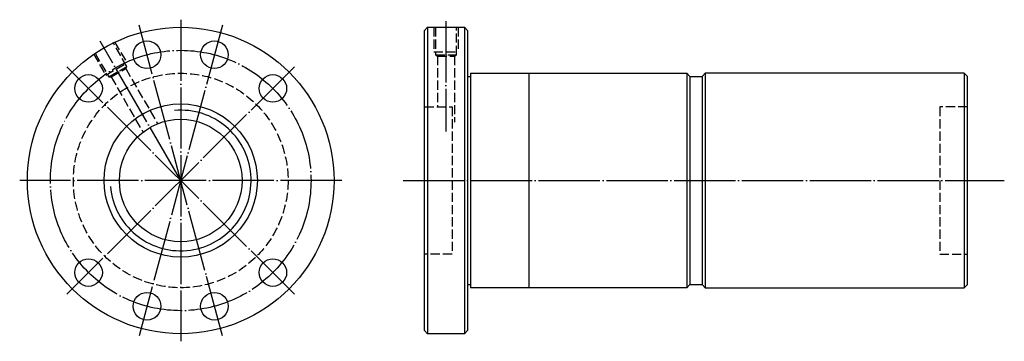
# Model space of a CAD drawing. Header units: millimetres. Extents: x -31 to 290, y 148 to 252.
import ezdxf

# ---------------------------------------------------------------- set-up
doc = ezdxf.new("R2010")
doc.units = ezdxf.units.MM
for name, pattern in [('CENTER', [22, 20, -1, 0, -1]), ('DASHED', [4, 3, -1]), ('THIN', [200000, 200000, 0])]:
    doc.linetypes.add(name, pattern=pattern)
doc.layers.add('NT', color=7, linetype='Continuous')

msp = doc.modelspace()

# ---------------------------------------------------------------- linework, layer by layer
at = {"layer": 'NT', "color": 3, "linetype": 'CENTER'}
for p, q in [((35.09, 250.71), (7.91, 149.29)), ((35.09, 149.29), (7.91, 250.71)), ((21.5, 252.5), (21.5, 147.5)), ((108, 252), (108, 216)), ((21.5, 200), (-4.75, 245.47)), ((58.62, 237.12), (-15.62, 162.88)), ((58.62, 162.88), (-15.62, 237.12)), ((74, 200), (-31, 200)), ((94, 200), (290.05, 200))]:
    msp.add_line(p, q, dxfattribs=at)
at = {"layer": 'NT', "color": 16, "linetype": 'Continuous'}
for p, q in [((101, 249), (102, 250)), ((101, 151), (101, 249)), ((102, 250), (114, 250)), ((102, 250), (102, 150)), ((114, 250), (115, 249)), ((114, 250), (114, 150)), ((115, 249), (115, 151)), ((116, 235), (116, 165)), ((116, 235), (186.5, 235)), ((135, 235), (135, 165)), ((186.5, 235), (187.5, 234)), ((186.5, 235), (186.5, 165)), ((192.5, 235), (191.5, 234)), ((277, 235), (192.5, 235)), ((192.5, 235), (192.5, 165)), ((277, 235), (277, 165)), ((277, 235), (278, 234)), ((115, 234), (116, 234)), ((187.5, 234), (187.5, 166)), ((187.5, 234), (191.5, 234)), ((191.5, 234), (191.5, 166)), ((278, 166), (278, 234)), ((115, 166), (116, 166)), ((186.5, 165), (116, 165)), ((187.5, 166), (186.5, 165)), ((187.5, 166), (191.5, 166)), ((191.5, 166), (192.5, 165)), ((192.5, 165), (277, 165)), ((277, 165), (278, 166)), ((102, 150), (101, 151)), ((115, 151), (114, 150)), ((114, 150), (102, 150))]:
    msp.add_line(p, q, dxfattribs=at)
at = {"layer": 'NT', "color": 1, "linetype": 'DASHED'}
for p, q in [((104, 250), (104, 242)), ((112, 250), (112, 242)), ((-0.04, 245.3), (3.96, 238.37)), ((-6.96, 241.3), (-2.96, 234.37)), ((104, 242), (112, 242)), ((104.6, 241), (111.4, 241)), ((-2.96, 234.37), (3.96, 238.37)), ((105.25, 240.62), (105.25, 224)), ((110.75, 240.62), (110.75, 219)), ((-1.94, 233.81), (3.94, 237.21)), ((3.57, 236.56), (13.98, 218.53)), ((-1.19, 233.81), (9.21, 215.78)), ((101, 224), (110, 224)), ((110, 224), (110, 176)), ((278, 224), (269, 224)), ((269, 224), (269, 176)), ((110, 176), (101, 176)), ((269, 176), (278, 176))]:
    msp.add_line(p, q, dxfattribs=at)
for points in [[(104.6, 250), (104.6, 241), (105.25, 240.62), (110.75, 240.62), (111.4, 241), (111.4, 250)], [(-6.44, 241.6), (-1.94, 233.81), (-1.19, 233.81), (3.57, 236.56), (3.94, 237.21), (-0.56, 245)]]:
    msp.add_lwpolyline(points, dxfattribs=at)
at = {"layer": 'NT', "color": 16, "linetype": 'Continuous'}
for centre, radius in [((21.5, 200), 50), ((10.5, 241.05), 4.5), ((32.5, 241.05), 4.5), ((-8.55, 230.05), 4.5), ((51.55, 230.05), 4.5), ((21.5, 200), 25), ((21.5, 200), 20), ((-8.55, 169.95), 4.5), ((51.55, 169.95), 4.5), ((10.5, 158.95), 4.5), ((32.5, 158.95), 4.5)]:
    msp.add_circle(centre, radius, dxfattribs=at)
at = {"layer": 'NT', "color": 3, "linetype": 'CENTER'}
msp.add_circle((21.5, 200), 42.5, dxfattribs=at)
at = {"layer": 'NT', "color": 1, "linetype": 'DASHED'}
msp.add_circle((21.5, 200), 35, dxfattribs=at)
at = {"layer": 'NT', "color": 5, "linetype": 'THIN'}
msp.add_arc((21.5, 200), 22.95, 185, 95, dxfattribs=at)

doc.saveas('drawing.dxf')
